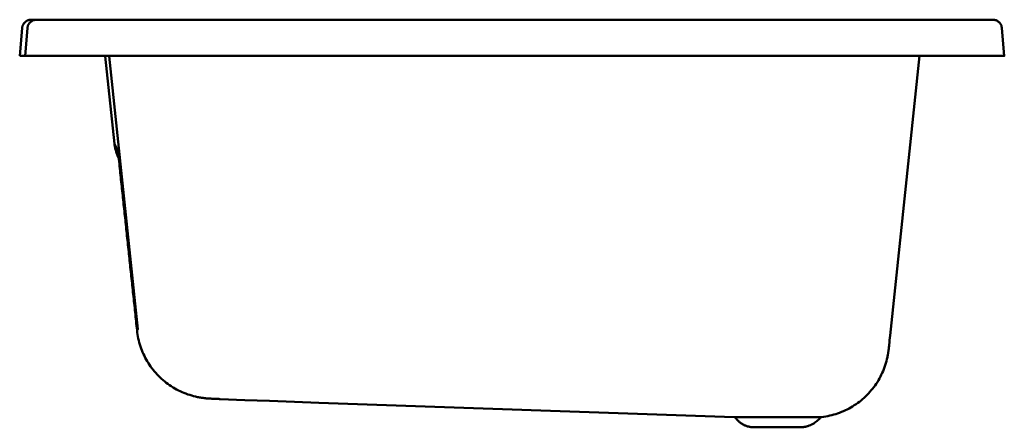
# Model space of a CAD drawing. Header units: millimetres. Extents: x -0.54 to 0.54, y -0.41 to 0.04.
import ezdxf

# ---------------------------------------------------------------- set-up
doc = ezdxf.new("R2010")
doc.units = ezdxf.units.MM
doc.layers.add('BLOCKS', color=3, linetype='Continuous', lineweight=35)

msp = doc.modelspace()

# ---------------------------------------------------------------- linework, layer by layer
at = {"layer": 'BLOCKS', "lineweight": 50}
for p, q in [((-0.5292, 0.0398), (-0.5234, 0.0398)), ((-0.5234, 0.0398), (0.1335, 0.0398)), ((0.1335, 0.0398), (0.5321, 0.0398)), ((-0.5392, 0.0307), (-0.5419, 0)), ((-0.5419, 0), (-0.5392, 0.0307)), ((-0.5333, 0.0307), (-0.536, 0)), ((0.542, 0.0307), (0.5447, 0)), ((-0.536, 0), (-0.5419, 0)), ((0.1265, 0), (-0.532, 0)), ((0.1407, 0), (0.5419, 0)), ((-0.4475, -0.0003), (-0.4372, -0.0971)), ((-0.443, -0.0003), (-0.4115, -0.3013)), ((-0.4335, -0.1042), (-0.4372, -0.0971)), ((0.2467, -0.3985), (-0.2116, -0.3825))]:
    msp.add_line(p, q, dxfattribs=at)
for points in [[(-0.5392, 0.0307), (-0.5391, 0.0312), (-0.5391, 0.0316), (-0.539, 0.0321), (-0.5389, 0.0325), (-0.5387, 0.033), (-0.5386, 0.0334), (-0.5384, 0.0339), (-0.5382, 0.0343), (-0.538, 0.0347), (-0.5378, 0.0351), (-0.5375, 0.0355), (-0.5372, 0.0359), (-0.5369, 0.0362), (-0.5366, 0.0366), (-0.5363, 0.0369), (-0.536, 0.0372), (-0.5356, 0.0375), (-0.5353, 0.0378), (-0.5349, 0.0381), (-0.5345, 0.0383), (-0.5341, 0.0386), (-0.5337, 0.0388), (-0.5333, 0.039), (-0.5329, 0.0392), (-0.5324, 0.0393), (-0.532, 0.0395), (-0.5315, 0.0396), (-0.5311, 0.0397), (-0.5306, 0.0398), (-0.5302, 0.0398), (-0.5297, 0.0398), (-0.5292, 0.0398)], [(-0.5333, 0.0307), (-0.5332, 0.0313), (-0.5331, 0.0319), (-0.533, 0.0325), (-0.5328, 0.0331), (-0.5326, 0.0337), (-0.5323, 0.0343), (-0.532, 0.0348), (-0.5317, 0.0353), (-0.5314, 0.0358), (-0.531, 0.0363), (-0.5306, 0.0368), (-0.5301, 0.0372), (-0.5296, 0.0376), (-0.5292, 0.038), (-0.5286, 0.0383), (-0.5281, 0.0386), (-0.5276, 0.0389), (-0.527, 0.0392), (-0.5264, 0.0394), (-0.5258, 0.0395), (-0.5252, 0.0397), (-0.5246, 0.0398), (-0.524, 0.0398), (-0.5234, 0.0398)], [(0.5321, 0.0398), (0.5327, 0.0398), (0.5333, 0.0398), (0.5339, 0.0397), (0.5345, 0.0395), (0.5351, 0.0394), (0.5357, 0.0392), (0.5363, 0.0389), (0.5368, 0.0386), (0.5373, 0.0383), (0.5379, 0.038), (0.5384, 0.0376), (0.5388, 0.0372), (0.5393, 0.0368), (0.5397, 0.0363), (0.5401, 0.0358), (0.5404, 0.0353), (0.5407, 0.0348), (0.541, 0.0343), (0.5413, 0.0337), (0.5415, 0.0331), (0.5417, 0.0325), (0.5418, 0.0319), (0.542, 0.0313), (0.542, 0.0307)], [(-0.5419, 0), (-0.5419, 0), (-0.5419, 0), (-0.5419, 0), (-0.5419, 0), (-0.5419, 0), (-0.5419, 0), (-0.5419, 0), (-0.5419, 0), (-0.5419, 0), (-0.5419, 0), (-0.5419, 0), (-0.5419, 0), (-0.5419, 0), (-0.5419, 0), (-0.5419, 0), (-0.5419, 0), (-0.5419, 0), (-0.5419, 0), (-0.5419, 0), (-0.5419, 0), (-0.5419, 0), (-0.5419, 0), (-0.5419, 0), (-0.5419, 0)], [(-0.536, 0), (-0.536, 0), (-0.536, 0), (-0.536, 0), (-0.536, 0), (-0.5359, 0), (-0.5359, 0), (-0.5359, 0), (-0.5359, 0), (-0.5358, 0), (-0.5358, 0), (-0.5358, 0), (-0.5357, 0), (-0.5357, 0), (-0.5356, 0), (-0.5356, 0), (-0.5355, 0), (-0.5354, 0), (-0.5354, 0), (-0.5353, 0), (-0.5352, 0), (-0.5352, 0), (-0.5351, 0), (-0.535, 0), (-0.5349, 0)], [(-0.5349, 0), (-0.5348, 0), (-0.5348, 0), (-0.5347, 0), (-0.5347, 0), (-0.5346, 0), (-0.5345, 0), (-0.5344, 0), (-0.5344, 0), (-0.5343, 0), (-0.5342, 0), (-0.5342, 0), (-0.5341, 0), (-0.534, 0), (-0.5339, 0), (-0.5338, 0), (-0.5338, 0), (-0.5337, 0), (-0.5336, 0), (-0.5335, 0), (-0.5334, 0), (-0.5333, 0), (-0.5332, 0), (-0.5332, 0), (-0.5331, 0)], [(-0.532, 0), (-0.532, 0), (-0.532, 0), (-0.5321, 0), (-0.5321, 0), (-0.5322, 0), (-0.5322, 0), (-0.5323, 0), (-0.5323, 0), (-0.5324, 0), (-0.5324, 0), (-0.5325, 0), (-0.5325, 0), (-0.5326, 0), (-0.5326, 0), (-0.5326, 0), (-0.5327, 0), (-0.5327, 0), (-0.5328, 0), (-0.5328, 0), (-0.5329, 0), (-0.5329, 0), (-0.533, 0), (-0.533, 0), (-0.5331, 0)], [(0.1265, 0), (0.1267, 0), (0.1269, 0), (0.1271, 0), (0.1273, 0), (0.1275, 0), (0.1277, 0), (0.1279, 0), (0.1281, 0), (0.1284, 0), (0.1286, 0), (0.1288, 0), (0.129, 0), (0.1293, 0), (0.1295, 0), (0.1297, 0), (0.13, 0), (0.1302, 0), (0.1305, 0), (0.1307, 0), (0.131, 0), (0.1312, 0), (0.1315, 0), (0.1317, 0), (0.132, 0)], [(0.132, 0), (0.1324, 0), (0.1328, 0), (0.1332, 0), (0.1336, 0), (0.134, 0), (0.1344, 0), (0.1348, 0), (0.1351, 0), (0.1355, 0), (0.1359, 0), (0.1363, 0), (0.1367, 0), (0.1371, 0), (0.1374, 0), (0.1378, 0), (0.1381, 0), (0.1385, 0), (0.1388, 0), (0.1392, 0), (0.1395, 0), (0.1398, 0), (0.1401, 0), (0.1404, 0), (0.1407, 0)], [(0.4511, 0), (0.4187, -0.3085)], [(0.5419, 0), (0.542, 0), (0.5421, 0), (0.5421, 0), (0.5422, 0), (0.5423, 0), (0.5424, 0), (0.5425, 0), (0.5425, 0), (0.5426, 0), (0.5427, 0), (0.5428, 0), (0.5428, 0), (0.5429, 0), (0.543, 0), (0.543, 0), (0.5431, 0), (0.5432, 0), (0.5432, 0), (0.5433, 0), (0.5434, 0), (0.5434, 0), (0.5435, 0), (0.5435, 0), (0.5436, 0)], [(0.5436, 0), (0.5437, 0), (0.5438, 0), (0.5438, 0), (0.5439, 0), (0.544, 0), (0.5441, 0), (0.5441, 0), (0.5442, 0), (0.5443, 0), (0.5443, 0), (0.5444, 0), (0.5444, 0), (0.5445, 0), (0.5445, 0), (0.5445, 0), (0.5446, 0), (0.5446, 0), (0.5446, 0), (0.5447, 0), (0.5447, 0), (0.5447, 0), (0.5447, 0), (0.5447, 0), (0.5447, 0)], [(0.5447, 0), (0.5447, 0), (0.5447, 0), (0.5447, 0), (0.5447, 0), (0.5447, 0), (0.5447, 0), (0.5447, 0), (0.5447, 0), (0.5447, 0), (0.5447, 0), (0.5447, 0), (0.5447, 0), (0.5447, 0), (0.5447, 0), (0.5447, 0), (0.5447, 0), (0.5447, 0), (0.5447, 0), (0.5447, 0), (0.5447, 0), (0.5447, 0), (0.5447, 0), (0.5447, 0), (0.5447, 0)], [(-0.4326, -0.1126), (-0.4331, -0.1117), (-0.4335, -0.1108), (-0.4339, -0.1098), (-0.4343, -0.1089), (-0.4347, -0.1079), (-0.435, -0.107), (-0.4353, -0.106), (-0.4356, -0.105), (-0.4359, -0.1041), (-0.4362, -0.1031), (-0.4364, -0.1021), (-0.4366, -0.1011), (-0.4368, -0.1001), (-0.437, -0.0991), (-0.4371, -0.0981), (-0.4372, -0.0971)], [(-0.4124, -0.3026), (-0.4127, -0.3002), (-0.4129, -0.2977), (-0.4132, -0.2952), (-0.4135, -0.2927), (-0.4137, -0.2902), (-0.414, -0.2878), (-0.4142, -0.2853), (-0.4145, -0.2828), (-0.4148, -0.2803), (-0.415, -0.2779), (-0.4153, -0.2754), (-0.4156, -0.2729), (-0.4158, -0.2704), (-0.4161, -0.2679), (-0.4164, -0.2655), (-0.4166, -0.263), (-0.4169, -0.2605), (-0.4171, -0.258), (-0.4174, -0.2555), (-0.4177, -0.2531), (-0.4179, -0.2506), (-0.4182, -0.2481), (-0.4185, -0.2456), (-0.4187, -0.2431), (-0.419, -0.2407), (-0.4193, -0.2382), (-0.4195, -0.2357), (-0.4198, -0.2332), (-0.42, -0.2307), (-0.4203, -0.2283), (-0.4206, -0.2258), (-0.4208, -0.2233), (-0.4211, -0.2208), (-0.4214, -0.2183), (-0.4216, -0.2159), (-0.4219, -0.2134), (-0.4222, -0.2109), (-0.4224, -0.2084), (-0.4227, -0.2059), (-0.4229, -0.2035), (-0.4232, -0.201), (-0.4235, -0.1985), (-0.4237, -0.196), (-0.424, -0.1935), (-0.4243, -0.1911), (-0.4245, -0.1886), (-0.4248, -0.1861), (-0.4251, -0.1836), (-0.4253, -0.1811), (-0.4256, -0.1787), (-0.4258, -0.1762), (-0.4261, -0.1737), (-0.4264, -0.1712), (-0.4266, -0.1687), (-0.4269, -0.1663), (-0.4272, -0.1638), (-0.4274, -0.1613), (-0.4277, -0.1588), (-0.428, -0.1563), (-0.4282, -0.1538), (-0.4285, -0.1514), (-0.4287, -0.1489), (-0.429, -0.1464), (-0.4293, -0.1439), (-0.4295, -0.1414), (-0.4298, -0.139), (-0.4301, -0.1365), (-0.4303, -0.134), (-0.4306, -0.1315), (-0.4309, -0.129), (-0.4311, -0.1266), (-0.4314, -0.1241), (-0.4316, -0.1216), (-0.4319, -0.1191), (-0.4322, -0.1166), (-0.4324, -0.1141), (-0.4327, -0.1117), (-0.433, -0.1092), (-0.4332, -0.1067), (-0.4335, -0.1042)], [(-0.4124, -0.3026), (-0.4124, -0.3026), (-0.4124, -0.3026), (-0.4123, -0.3026), (-0.4123, -0.3026), (-0.4123, -0.3025), (-0.4123, -0.3025), (-0.4123, -0.3025), (-0.4123, -0.3025), (-0.4122, -0.3025), (-0.4122, -0.3024), (-0.4122, -0.3024), (-0.4122, -0.3024), (-0.4122, -0.3024), (-0.4121, -0.3024), (-0.4121, -0.3023), (-0.4121, -0.3023), (-0.4121, -0.3023), (-0.4121, -0.3023), (-0.412, -0.3022), (-0.412, -0.3022), (-0.412, -0.3022), (-0.412, -0.3022), (-0.412, -0.3021), (-0.412, -0.3021), (-0.4119, -0.3021), (-0.4119, -0.3021), (-0.4119, -0.302), (-0.4119, -0.302), (-0.4119, -0.302), (-0.4118, -0.302), (-0.4118, -0.3019), (-0.4118, -0.3019), (-0.4118, -0.3019), (-0.4118, -0.3018), (-0.4118, -0.3018), (-0.4117, -0.3018), (-0.4117, -0.3018), (-0.4117, -0.3017), (-0.4117, -0.3017), (-0.4117, -0.3017), (-0.4117, -0.3016), (-0.4116, -0.3016), (-0.4116, -0.3016), (-0.4116, -0.3015), (-0.4116, -0.3015), (-0.4116, -0.3015), (-0.4115, -0.3014), (-0.4115, -0.3014), (-0.4115, -0.3014), (-0.4115, -0.3013)], [(-0.3205, -0.3784), (-0.3213, -0.3784), (-0.3221, -0.3783), (-0.3229, -0.3783), (-0.3236, -0.3783), (-0.3243, -0.3782), (-0.325, -0.3782), (-0.3257, -0.3782), (-0.3264, -0.3781), (-0.327, -0.3781), (-0.3276, -0.3781), (-0.3282, -0.3781), (-0.3288, -0.378), (-0.3294, -0.378), (-0.3299, -0.378), (-0.3309, -0.3779), (-0.333, -0.3778), (-0.3335, -0.3778), (-0.3341, -0.3777), (-0.3344, -0.3777), (-0.3347, -0.3777), (-0.3351, -0.3777), (-0.3354, -0.3776), (-0.3358, -0.3776), (-0.3362, -0.3776), (-0.3367, -0.3775), (-0.3371, -0.3775), (-0.3376, -0.3774), (-0.3381, -0.3774), (-0.3386, -0.3773), (-0.3391, -0.3772), (-0.3396, -0.3772), (-0.3402, -0.3771), (-0.3412, -0.377), (-0.3423, -0.3768), (-0.3434, -0.3766), (-0.3445, -0.3764), (-0.3456, -0.3762), (-0.3467, -0.376), (-0.3478, -0.3757), (-0.35, -0.3752), (-0.3521, -0.3746), (-0.3543, -0.3739), (-0.3564, -0.3732), (-0.3585, -0.3724), (-0.3606, -0.3716), (-0.3627, -0.3707), (-0.3648, -0.3698), (-0.3668, -0.3688), (-0.3688, -0.3678), (-0.3708, -0.3667), (-0.3727, -0.3655), (-0.3746, -0.3643), (-0.3765, -0.363), (-0.3784, -0.3617), (-0.3802, -0.3604), (-0.3819, -0.359), (-0.3837, -0.3575), (-0.3854, -0.356), (-0.387, -0.3545), (-0.3886, -0.3529), (-0.3902, -0.3512), (-0.3917, -0.3496), (-0.3932, -0.3479), (-0.3946, -0.3461), (-0.396, -0.3443), (-0.3974, -0.3425), (-0.3986, -0.3406), (-0.3999, -0.3387), (-0.4011, -0.3368), (-0.4022, -0.3348), (-0.4033, -0.3328), (-0.4043, -0.3308), (-0.4053, -0.3288), (-0.4062, -0.3267), (-0.407, -0.3246), (-0.4078, -0.3225), (-0.4086, -0.3204), (-0.4093, -0.3182), (-0.4099, -0.3161), (-0.4104, -0.3139), (-0.411, -0.3117), (-0.4114, -0.3094), (-0.4118, -0.3072), (-0.4121, -0.305), (-0.4124, -0.3027)], [(0.4187, -0.3085), (0.4181, -0.3136), (0.4179, -0.3161), (0.4176, -0.3186), (0.4175, -0.3199), (0.4173, -0.321), (0.4172, -0.3222), (0.4172, -0.3227), (0.4171, -0.3232), (0.4171, -0.3237), (0.417, -0.3238), (0.417, -0.3239), (0.417, -0.324), (0.417, -0.3241), (0.417, -0.3242), (0.417, -0.3244), (0.417, -0.3245), (0.4169, -0.3247), (0.4169, -0.3248), (0.4169, -0.3251), (0.4169, -0.3252), (0.4169, -0.3254), (0.4168, -0.3256), (0.4168, -0.3258), (0.4168, -0.3261), (0.4167, -0.3263), (0.4167, -0.3268), (0.4166, -0.3274), (0.4165, -0.3279), (0.4164, -0.3285), (0.4163, -0.329), (0.4161, -0.3301), (0.4159, -0.3312), (0.4157, -0.3323), (0.4152, -0.3345), (0.4146, -0.3367), (0.414, -0.3389), (0.4133, -0.3411), (0.4126, -0.3432), (0.4118, -0.3454), (0.4109, -0.3475), (0.41, -0.3495), (0.409, -0.3516), (0.408, -0.3536), (0.4069, -0.3556), (0.4058, -0.3576), (0.4046, -0.3596), (0.4034, -0.3615), (0.4021, -0.3633), (0.4007, -0.3652), (0.3993, -0.367), (0.3979, -0.3687), (0.3964, -0.3705), (0.3949, -0.3721), (0.3933, -0.3738), (0.3917, -0.3754), (0.39, -0.3769), (0.3883, -0.3785), (0.3866, -0.3799), (0.3848, -0.3813), (0.383, -0.3827), (0.3811, -0.384), (0.3792, -0.3853), (0.3773, -0.3865), (0.3753, -0.3876), (0.3734, -0.3887), (0.3713, -0.3898), (0.3693, -0.3908), (0.3672, -0.3917), (0.3651, -0.3926), (0.363, -0.3935), (0.3608, -0.3942), (0.3587, -0.3949), (0.3565, -0.3956), (0.3543, -0.3962), (0.3521, -0.3967), (0.3499, -0.3972), (0.3477, -0.3976), (0.3454, -0.3979), (0.3432, -0.3982)], [(-0.2116, -0.3825), (-0.2388, -0.3815), (-0.2661, -0.3805), (-0.2933, -0.3795), (-0.3205, -0.3784)], [(0.326, -0.3985), (0.3241, -0.3985), (0.322, -0.3985), (0.3199, -0.3985), (0.3177, -0.3985), (0.3154, -0.3985), (0.3131, -0.3985), (0.3107, -0.3985), (0.3082, -0.3985), (0.3058, -0.3985), (0.3033, -0.3985), (0.3008, -0.3985), (0.2982, -0.3985), (0.2957, -0.3985), (0.2931, -0.3985), (0.2906, -0.3985), (0.2881, -0.3985), (0.2856, -0.3985), (0.2831, -0.3985), (0.2806, -0.3985), (0.2782, -0.3985), (0.2758, -0.3985), (0.2735, -0.3985), (0.2713, -0.3985), (0.2691, -0.3985), (0.2669, -0.3985), (0.2649, -0.3985), (0.263, -0.3985), (0.2611, -0.3985), (0.2593, -0.3985), (0.2576, -0.3985), (0.2561, -0.3985), (0.2546, -0.3985), (0.2533, -0.3985), (0.252, -0.3985), (0.2509, -0.3985), (0.2499, -0.3985), (0.2491, -0.3985), (0.2483, -0.3985), (0.2477, -0.3985), (0.2473, -0.3985), (0.2469, -0.3985), (0.2467, -0.3985), (0.2467, -0.3985)], [(0.2483, -0.3993), (0.2482, -0.3992), (0.248, -0.399), (0.2478, -0.3989), (0.2476, -0.3987), (0.2474, -0.3987), (0.2472, -0.3986), (0.247, -0.3985), (0.2468, -0.3985)], [(0.2684, -0.4095), (0.2677, -0.4095), (0.267, -0.4095), (0.2663, -0.4094), (0.2655, -0.4093), (0.2648, -0.4093), (0.2641, -0.4091), (0.2634, -0.409), (0.2627, -0.4088), (0.262, -0.4087), (0.2613, -0.4085), (0.2606, -0.4082), (0.2599, -0.408), (0.2592, -0.4077), (0.2585, -0.4075), (0.2578, -0.4072), (0.2572, -0.4068), (0.2565, -0.4065), (0.2559, -0.4061), (0.2553, -0.4058), (0.2547, -0.4054), (0.2541, -0.4049), (0.2535, -0.4045), (0.2529, -0.4041), (0.2523, -0.4036), (0.2518, -0.4031), (0.2512, -0.4026), (0.2507, -0.4021), (0.2502, -0.4016), (0.2497, -0.401), (0.2492, -0.4005), (0.2488, -0.3999), (0.2483, -0.3993)], [(0.341, -0.3998), (0.34, -0.4008), (0.339, -0.4018), (0.3379, -0.4027), (0.3368, -0.4036), (0.3356, -0.4044), (0.3344, -0.4052), (0.3332, -0.4059), (0.332, -0.4066), (0.3307, -0.4072), (0.3294, -0.4077), (0.328, -0.4082), (0.3273, -0.4084), (0.3267, -0.4086), (0.326, -0.4088), (0.3253, -0.409), (0.3246, -0.4091), (0.3239, -0.4092), (0.3232, -0.4093), (0.3225, -0.4094), (0.3222, -0.4094), (0.3218, -0.4095), (0.3215, -0.4095), (0.3212, -0.4095)], [(0.326, -0.3985), (0.3265, -0.3985), (0.327, -0.3985), (0.3275, -0.3985), (0.3279, -0.3985), (0.3284, -0.3985), (0.3288, -0.3985), (0.3293, -0.3985), (0.3297, -0.3985), (0.3302, -0.3985), (0.3306, -0.3985), (0.331, -0.3985), (0.3314, -0.3985), (0.3318, -0.3985), (0.3322, -0.3985), (0.3326, -0.3985), (0.333, -0.3985), (0.3334, -0.3985), (0.3338, -0.3985), (0.3342, -0.3985), (0.3345, -0.3985), (0.3349, -0.3985), (0.3352, -0.3985), (0.3356, -0.3985), (0.3359, -0.3985)], [(0.3261, -0.3985), (0.3266, -0.3985), (0.327, -0.3985), (0.3275, -0.3985), (0.328, -0.3985), (0.3284, -0.3985), (0.3289, -0.3985), (0.3293, -0.3985), (0.3298, -0.3985), (0.3302, -0.3985), (0.3307, -0.3985), (0.3311, -0.3985), (0.3315, -0.3985), (0.3319, -0.3985), (0.3323, -0.3985), (0.3327, -0.3985), (0.3331, -0.3985), (0.3335, -0.3985), (0.3339, -0.3985), (0.3342, -0.3985), (0.3346, -0.3985), (0.335, -0.3985), (0.3353, -0.3985), (0.3357, -0.3985), (0.336, -0.3985)], [(0.3261, -0.3985), (0.3266, -0.3985), (0.3271, -0.3985), (0.3275, -0.3985), (0.328, -0.3985), (0.3285, -0.3985), (0.3289, -0.3985), (0.3294, -0.3985), (0.3298, -0.3985), (0.3302, -0.3985), (0.3307, -0.3985), (0.3311, -0.3985), (0.3315, -0.3985), (0.3319, -0.3985), (0.3323, -0.3985), (0.3327, -0.3985), (0.3331, -0.3985), (0.3335, -0.3985), (0.3339, -0.3985), (0.3343, -0.3985), (0.3346, -0.3985), (0.335, -0.3985), (0.3353, -0.3985), (0.3357, -0.3985), (0.336, -0.3985)], [(0.3261, -0.3985), (0.3261, -0.3985), (0.3261, -0.3985), (0.3261, -0.3985), (0.3261, -0.3985), (0.3261, -0.3985), (0.3261, -0.3985), (0.3261, -0.3985), (0.3261, -0.3985), (0.3261, -0.3985), (0.3261, -0.3985), (0.3261, -0.3985), (0.3261, -0.3985), (0.3261, -0.3985), (0.3261, -0.3985), (0.3261, -0.3985), (0.3261, -0.3985), (0.3261, -0.3985), (0.3261, -0.3985), (0.3261, -0.3985), (0.3261, -0.3985), (0.3261, -0.3985), (0.3261, -0.3985), (0.3261, -0.3985), (0.3261, -0.3985)], [(0.3359, -0.3985), (0.3359, -0.3985), (0.3359, -0.3985), (0.3359, -0.3985), (0.3359, -0.3985), (0.3359, -0.3985), (0.3359, -0.3985), (0.3359, -0.3985), (0.3359, -0.3985), (0.3359, -0.3985), (0.3359, -0.3985), (0.3359, -0.3985), (0.3359, -0.3985), (0.336, -0.3985), (0.336, -0.3985), (0.336, -0.3985), (0.336, -0.3985), (0.336, -0.3985), (0.336, -0.3985), (0.336, -0.3985), (0.336, -0.3985), (0.336, -0.3985), (0.336, -0.3985), (0.336, -0.3985), (0.336, -0.3985)], [(0.336, -0.3985), (0.336, -0.3985), (0.336, -0.3985), (0.336, -0.3985), (0.336, -0.3985), (0.336, -0.3985), (0.336, -0.3985), (0.336, -0.3985), (0.336, -0.3985), (0.336, -0.3985), (0.336, -0.3985), (0.336, -0.3985), (0.336, -0.3985), (0.336, -0.3985), (0.336, -0.3985), (0.336, -0.3985), (0.336, -0.3985), (0.336, -0.3985), (0.336, -0.3985), (0.336, -0.3985), (0.336, -0.3985), (0.336, -0.3985), (0.3361, -0.3985), (0.3361, -0.3985), (0.3361, -0.3985)], [(0.336, -0.3985), (0.336, -0.3985), (0.336, -0.3985), (0.336, -0.3985), (0.336, -0.3985), (0.336, -0.3985), (0.336, -0.3985), (0.336, -0.3985), (0.336, -0.3985), (0.336, -0.3985), (0.336, -0.3985), (0.336, -0.3985), (0.336, -0.3985), (0.336, -0.3985), (0.336, -0.3985), (0.336, -0.3985), (0.336, -0.3985), (0.336, -0.3985), (0.336, -0.3985), (0.3361, -0.3985), (0.3361, -0.3985), (0.3361, -0.3985), (0.3361, -0.3985), (0.3361, -0.3985), (0.3361, -0.3985)], [(0.336, -0.3985), (0.336, -0.3985), (0.336, -0.3985), (0.336, -0.3985), (0.336, -0.3985), (0.336, -0.3985), (0.336, -0.3985), (0.336, -0.3985), (0.336, -0.3985), (0.336, -0.3985), (0.336, -0.3985), (0.336, -0.3985), (0.336, -0.3985), (0.336, -0.3985), (0.336, -0.3985), (0.336, -0.3985), (0.336, -0.3985), (0.336, -0.3985), (0.3361, -0.3985), (0.3361, -0.3985), (0.3361, -0.3985), (0.3361, -0.3985), (0.3361, -0.3985), (0.3361, -0.3985), (0.3361, -0.3985)], [(0.3361, -0.3985), (0.3366, -0.3985), (0.3371, -0.3985), (0.3376, -0.3985), (0.3381, -0.3985), (0.3386, -0.3985), (0.339, -0.3985), (0.3395, -0.3985), (0.3399, -0.3984), (0.3402, -0.3984), (0.3406, -0.3984), (0.3409, -0.3984), (0.3412, -0.3984), (0.3415, -0.3984), (0.3418, -0.3984), (0.342, -0.3983), (0.3422, -0.3983), (0.3424, -0.3983), (0.3426, -0.3983), (0.3427, -0.3983), (0.3428, -0.3983), (0.3429, -0.3983), (0.343, -0.3983), (0.343, -0.3983), (0.3431, -0.3983)], [(0.3361, -0.3985), (0.3361, -0.3985), (0.3361, -0.3985), (0.3361, -0.3985), (0.3361, -0.3985), (0.3361, -0.3985), (0.3361, -0.3985), (0.3361, -0.3985), (0.3361, -0.3985), (0.3361, -0.3985), (0.3361, -0.3985), (0.3361, -0.3985), (0.3361, -0.3985), (0.3361, -0.3985), (0.3361, -0.3985), (0.3361, -0.3985), (0.3361, -0.3985), (0.3361, -0.3985), (0.3361, -0.3985), (0.3361, -0.3985), (0.3361, -0.3985), (0.3361, -0.3985), (0.3361, -0.3985), (0.3361, -0.3985), (0.3361, -0.3985)], [(0.3361, -0.3985), (0.3361, -0.3985), (0.3361, -0.3985), (0.3361, -0.3985), (0.3361, -0.3985), (0.3361, -0.3985), (0.3361, -0.3985), (0.3361, -0.3985), (0.3361, -0.3985), (0.3361, -0.3985), (0.3361, -0.3985), (0.3361, -0.3985), (0.3361, -0.3985), (0.3361, -0.3985), (0.3361, -0.3985), (0.3361, -0.3985), (0.3361, -0.3985), (0.3361, -0.3985), (0.3361, -0.3985), (0.3361, -0.3985), (0.3361, -0.3985), (0.3361, -0.3985), (0.3361, -0.3985), (0.3361, -0.3985), (0.3361, -0.3985)], [(0.3431, -0.3983), (0.3427, -0.3983), (0.3424, -0.3985), (0.3421, -0.3986), (0.3418, -0.3988), (0.3416, -0.399), (0.3414, -0.3992), (0.3412, -0.3995), (0.341, -0.3998)], [(0.3432, -0.3982), (0.3431, -0.3983)], [(0.3432, -0.3982), (0.3432, -0.3982)], [(0.2684, -0.4095), (0.2686, -0.4095), (0.2689, -0.4095), (0.2695, -0.4095), (0.2704, -0.4095), (0.2714, -0.4095), (0.2727, -0.4095), (0.2742, -0.4095), (0.2758, -0.4095), (0.2777, -0.4095), (0.2797, -0.4095), (0.2818, -0.4095), (0.284, -0.4095), (0.2864, -0.4095), (0.2888, -0.4095), (0.2913, -0.4095), (0.2938, -0.4095), (0.2963, -0.4095), (0.2989, -0.4095), (0.3013, -0.4095), (0.3037, -0.4095), (0.3061, -0.4095), (0.3083, -0.4095), (0.3104, -0.4095), (0.3123, -0.4095)], [(0.2684, -0.4095), (0.2684, -0.4095), (0.2684, -0.4095), (0.2684, -0.4095), (0.2684, -0.4095), (0.2684, -0.4095), (0.2684, -0.4095), (0.2684, -0.4095), (0.2684, -0.4095), (0.2684, -0.4095), (0.2684, -0.4095), (0.2684, -0.4095), (0.2684, -0.4095), (0.2684, -0.4095), (0.2684, -0.4095), (0.2684, -0.4095), (0.2684, -0.4095), (0.2684, -0.4095), (0.2684, -0.4095), (0.2684, -0.4095), (0.2684, -0.4095), (0.2684, -0.4095), (0.2684, -0.4095), (0.2684, -0.4095), (0.2684, -0.4095)], [(0.3178, -0.4095), (0.3176, -0.4095), (0.3174, -0.4095), (0.3172, -0.4095), (0.317, -0.4095), (0.3168, -0.4095), (0.3166, -0.4095), (0.3164, -0.4095), (0.3162, -0.4095), (0.316, -0.4095), (0.3157, -0.4095), (0.3155, -0.4095), (0.3153, -0.4095), (0.3151, -0.4095), (0.3148, -0.4095), (0.3146, -0.4095), (0.3144, -0.4095), (0.3141, -0.4095), (0.3139, -0.4095), (0.3136, -0.4095), (0.3134, -0.4095), (0.3131, -0.4095), (0.3129, -0.4095), (0.3126, -0.4095), (0.3123, -0.4095)], [(0.3169, -0.4095), (0.3168, -0.4095), (0.3166, -0.4095), (0.3164, -0.4095), (0.3163, -0.4095), (0.3161, -0.4095), (0.3159, -0.4095), (0.3158, -0.4095), (0.3156, -0.4095), (0.3154, -0.4095), (0.3152, -0.4095), (0.315, -0.4095), (0.3148, -0.4095), (0.3146, -0.4095), (0.3144, -0.4095), (0.3142, -0.4095), (0.314, -0.4095), (0.3138, -0.4095), (0.3136, -0.4095), (0.3134, -0.4095), (0.3132, -0.4095), (0.313, -0.4095), (0.3128, -0.4095), (0.3125, -0.4095), (0.3123, -0.4095)], [(0.3169, -0.4095), (0.3176, -0.4095), (0.3181, -0.4095), (0.3187, -0.4095), (0.3192, -0.4095), (0.3196, -0.4095), (0.32, -0.4095), (0.3203, -0.4095), (0.3206, -0.4095), (0.3208, -0.4095), (0.321, -0.4095), (0.3211, -0.4095), (0.3212, -0.4095), (0.3212, -0.4095), (0.3212, -0.4095), (0.3211, -0.4095), (0.3209, -0.4095), (0.3207, -0.4095), (0.3205, -0.4095), (0.3201, -0.4095), (0.3198, -0.4095), (0.3193, -0.4095), (0.3189, -0.4095), (0.3183, -0.4095), (0.3178, -0.4095)]]:
    msp.add_lwpolyline(points, dxfattribs=at)

doc.saveas('drawing.dxf')
